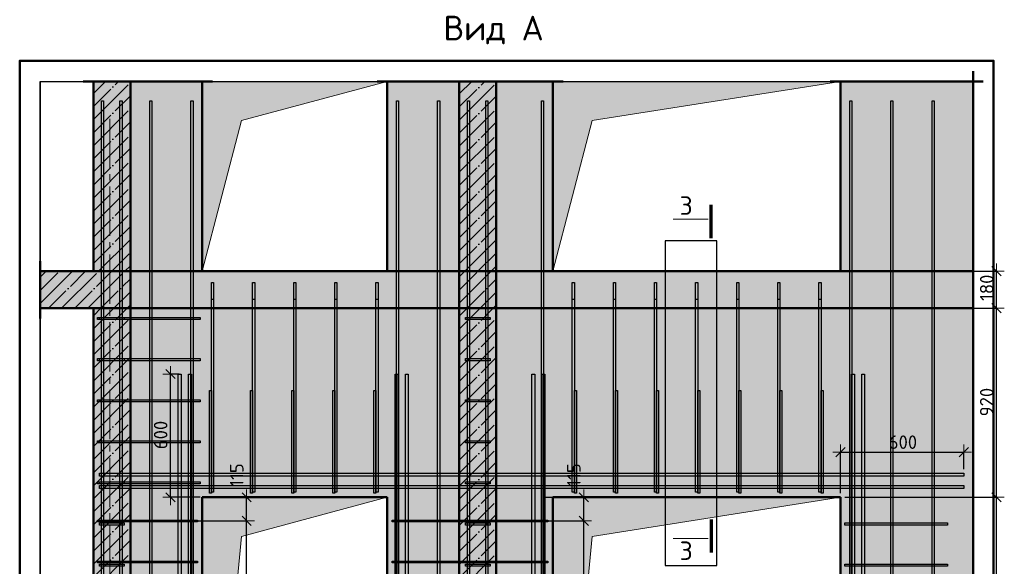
# Model space of a CAD drawing. Header units: millimetres. Extents: x -26477 to 45326, y 46540 to 77465.
# Tile 36 of 50: x 32995 to 37785, y 74349 to 77009. Entities that reach past the tile are written whole.
import ezdxf

# ---------------------------------------------------------------- set-up
doc = ezdxf.new("R2010")
doc.units = ezdxf.units.MM
doc.header["$PDMODE"] = 65
doc.linetypes.add('______11', pattern=[150, 120, -15, 0, -15])
doc.linetypes.add('______5', pattern=[330, 240, -30, 30, -30])
for name, color, linetype, lineweight in [('Standard', 7, 'Continuous', 25), ('Арм.стержн. Арматура края', 96, 'Continuous', 35), ('Арм.стержн. вертикальными 1', 22, 'Continuous', 35), ('Арм.стержн. Доп. арматура', 180, 'Continuous', 35), ('Арм.стержн. Хомут', 240, 'Continuous', 35), ('Размерная линия_ общее', 7, 'Continuous', 13), ('Фундамент (1)', 7, 'Continuous', 35)]:
    doc.layers.add(name, color=color, linetype=linetype, lineweight=lineweight)
doc.styles.add('ISOCPEUR', font='ISOCPEUR')
doc.dimstyles.new('DIMSTYLE_4', dxfattribs={"dimtxt": 66, "dimasz": 75, "dimexe": 0, "dimexo": 0, "dimgap": 33, "dimtad": 2, "dimdec": 0, "dimrnd": 5, "dimzin": 12, "dimdsep": 46, "dimtxsty": 'ISOCPEUR', "dimblk1": 'ALL_ML_STRICH', "dimblk2": 'ALL_ML_STRICH', "dimsah": 1, "dimcen": 0, "dimclrd": 7, "dimclre": 256, "dimclrt": 7, "dimadec": 0, "dimazin": 0, "dimtfac": 1, "dimtdec": 0, "dimtix": 1, "dimtmove": 2, "dimatfit": 3, "dimfxl": 0, "dimtvp": 1.2, "dimtzin": 0, "dimlwd": 0, "dimlwe": -3, "dimarcsym": 0})
doc.dimstyles.new('DIMSTYLE_5', dxfattribs={"dimtxt": 66, "dimasz": 75, "dimexe": 0, "dimexo": 0, "dimgap": 33, "dimtad": 2, "dimdec": 0, "dimrnd": 5, "dimzin": 12, "dimdsep": 46, "dimtxsty": 'ISOCPEUR', "dimblk1": 'ALL_ML_STRICH', "dimblk2": 'ALL_ML_STRICH', "dimsah": 1, "dimcen": 0, "dimclrd": 7, "dimclre": 256, "dimclrt": 7, "dimadec": 0, "dimazin": 0, "dimtfac": 1, "dimtdec": 0, "dimtix": 1, "dimtmove": 2, "dimatfit": 3, "dimfxl": 0, "dimtzin": 0, "dimlwd": 0, "dimlwe": -3, "dimarcsym": 0})

# ---------------------------------------------------------------- blocks, each defined once
blk = doc.blocks.new('ALL_ML_STRICH')
at = {"color": 0, "linetype": 'ByBlock', "lineweight": -2}
for p, q in [((-1, 0), (0.5, 0)), ((-0.3, -0.3), (0.3, 0.3)), ((0, -0.5), (0, 0.5))]:
    blk.add_line(p, q, dxfattribs=at)
blk = doc.blocks.new('*D117')
at = {"layer": 'DEFPOINTS', "color": 7, "linetype": 'Continuous', "lineweight": 13, "transparency": 33554687}
for p in [(35352.9, 74570), (35381.1, 72570), (35738.9, 72570)]:
    blk.add_point(p, dxfattribs=at)
at = {"layer": 'Размерная линия_ общее', "color": 253, "linetype": 'Continuous', "lineweight": -2, "true_color": 0xa0a0a0, "transparency": 33554687}
for p, q in [((35372.9, 74570), (35738.9, 74570)), ((35401.1, 72570), (35738.9, 72570))]:
    blk.add_line(p, q, dxfattribs=at)
at = {"layer": 'Размерная линия_ общее', "color": 7, "linetype": 'Continuous', "lineweight": -2, "transparency": 33554687}
blk.add_line((35738.9, 72570), (35738.9, 74570), dxfattribs=at)
at = {"layer": 'Размерная линия_ общее', "color": 7, "linetype": 'Continuous', "lineweight": 13, "transparency": 33554687, "xscale": 75, "yscale": 75, "zscale": 75}
for p, rotation in [((35738.9, 74570), 90), ((35738.9, 72570), 270)]:
    blk.add_blockref('ALL_ML_STRICH', p, dxfattribs=dict(at, rotation=rotation))
at = {"layer": 'Размерная линия_ общее', "color": 7, "linetype": 'Continuous', "lineweight": 13, "transparency": 33554687, "insert": (35657.9, 73348), "char_height": 66, "width": 3.3, "attachment_point": 1, "rotation": 90, "line_spacing_factor": 0.60241, "style": 'ISOCPEUR'}
blk.add_mtext('\\W0.91;10х200=2000', dxfattribs=at)
blk = doc.blocks.new('*D118')
at = {"layer": 'DEFPOINTS', "color": 7, "linetype": 'Continuous', "lineweight": 13, "transparency": 33554687}
for p in [(35533.1, 74685), (35352.9, 74570), (35738.9, 74570)]:
    blk.add_point(p, dxfattribs=at)
at = {"layer": 'Размерная линия_ общее', "color": 253, "linetype": 'Continuous', "lineweight": -2, "true_color": 0xa0a0a0, "transparency": 33554687}
for p, q in [((35553.1, 74685), (35738.9, 74685)), ((35372.9, 74570), (35738.9, 74570))]:
    blk.add_line(p, q, dxfattribs=at)
at = {"layer": 'Размерная линия_ общее', "color": 7, "linetype": 'Continuous', "lineweight": -2, "transparency": 33554687}
blk.add_line((35738.9, 74570), (35738.9, 74685), dxfattribs=at)
at = {"layer": 'Размерная линия_ общее', "color": 7, "linetype": 'Continuous', "lineweight": 13, "transparency": 33554687, "xscale": 75, "yscale": 75, "zscale": 75}
for p, rotation in [((35738.9, 74685), 90), ((35738.9, 74570), 270)]:
    blk.add_blockref('ALL_ML_STRICH', p, dxfattribs=dict(at, rotation=rotation))
at = {"layer": 'Размерная линия_ общее', "color": 7, "linetype": 'Continuous', "lineweight": 13, "transparency": 33554687, "insert": (35690.7, 74793.8), "char_height": 66, "width": 198, "attachment_point": 5, "rotation": 90, "style": 'ISOCPEUR'}
blk.add_mtext('\\A1;{115}', dxfattribs=at)
blk = doc.blocks.new('*D120')
at = {"layer": 'DEFPOINTS', "color": 7, "linetype": 'Continuous', "lineweight": 13, "transparency": 33554687}
for p in [(33712.9, 74570), (33741.1, 72570), (34098.9, 72570)]:
    blk.add_point(p, dxfattribs=at)
at = {"layer": 'Размерная линия_ общее', "color": 253, "linetype": 'Continuous', "lineweight": -2, "true_color": 0xa0a0a0, "transparency": 33554687}
for p, q in [((33732.9, 74570), (34098.9, 74570)), ((33761.1, 72570), (34098.9, 72570))]:
    blk.add_line(p, q, dxfattribs=at)
at = {"layer": 'Размерная линия_ общее', "color": 7, "linetype": 'Continuous', "lineweight": -2, "transparency": 33554687}
blk.add_line((34098.9, 72570), (34098.9, 74570), dxfattribs=at)
at = {"layer": 'Размерная линия_ общее', "color": 7, "linetype": 'Continuous', "lineweight": 13, "transparency": 33554687, "xscale": 75, "yscale": 75, "zscale": 75}
for p, rotation in [((34098.9, 74570), 90), ((34098.9, 72570), 270)]:
    blk.add_blockref('ALL_ML_STRICH', p, dxfattribs=dict(at, rotation=rotation))
at = {"layer": 'Размерная линия_ общее', "color": 7, "linetype": 'Continuous', "lineweight": 13, "transparency": 33554687, "insert": (34017.9, 73348), "char_height": 66, "width": 3.3, "attachment_point": 1, "rotation": 90, "line_spacing_factor": 0.60241, "style": 'ISOCPEUR'}
blk.add_mtext('\\W0.91;10х200=2000', dxfattribs=at)
blk = doc.blocks.new('*D121')
at = {"layer": 'DEFPOINTS', "color": 7, "linetype": 'Continuous', "lineweight": 13, "transparency": 33554687}
for p in [(33893.1, 74685), (33712.9, 74570), (34098.9, 74570)]:
    blk.add_point(p, dxfattribs=at)
at = {"layer": 'Размерная линия_ общее', "color": 253, "linetype": 'Continuous', "lineweight": -2, "true_color": 0xa0a0a0, "transparency": 33554687}
for p, q in [((33913.1, 74685), (34098.9, 74685)), ((33732.9, 74570), (34098.9, 74570))]:
    blk.add_line(p, q, dxfattribs=at)
at = {"layer": 'Размерная линия_ общее', "color": 7, "linetype": 'Continuous', "lineweight": -2, "transparency": 33554687}
blk.add_line((34098.9, 74570), (34098.9, 74685), dxfattribs=at)
at = {"layer": 'Размерная линия_ общее', "color": 7, "linetype": 'Continuous', "lineweight": 13, "transparency": 33554687, "xscale": 75, "yscale": 75, "zscale": 75}
for p, rotation in [((34098.9, 74685), 90), ((34098.9, 74570), 270)]:
    blk.add_blockref('ALL_ML_STRICH', p, dxfattribs=dict(at, rotation=rotation))
at = {"layer": 'Размерная линия_ общее', "color": 7, "linetype": 'Continuous', "lineweight": 13, "transparency": 33554687, "insert": (34050.7, 74793.8), "char_height": 66, "width": 198, "attachment_point": 5, "rotation": 90, "style": 'ISOCPEUR'}
blk.add_mtext('\\A1;{115}', dxfattribs=at)
blk = doc.blocks.new('*D122')
at = {"layer": 'DEFPOINTS', "color": 7, "linetype": 'Continuous', "lineweight": 13, "transparency": 33554687}
for p in [(33791.1, 75285), (33728.5, 74685), (33893.1, 74685)]:
    blk.add_point(p, dxfattribs=at)
at = {"layer": 'Размерная линия_ общее', "color": 253, "linetype": 'Continuous', "lineweight": -2, "true_color": 0xa0a0a0, "transparency": 33554687}
for p, q in [((33771.1, 75285), (33728.5, 75285)), ((33873.1, 74685), (33728.5, 74685))]:
    blk.add_line(p, q, dxfattribs=at)
at = {"layer": 'Размерная линия_ общее', "color": 7, "linetype": 'Continuous', "lineweight": -2, "transparency": 33554687}
blk.add_line((33728.5, 74685), (33728.5, 75285), dxfattribs=at)
at = {"layer": 'Размерная линия_ общее', "color": 7, "linetype": 'Continuous', "lineweight": 13, "transparency": 33554687, "xscale": 75, "yscale": 75, "zscale": 75}
for p, rotation in [((33728.5, 75285), 90), ((33728.5, 74685), 270)]:
    blk.add_blockref('ALL_ML_STRICH', p, dxfattribs=dict(at, rotation=rotation))
at = {"layer": 'Размерная линия_ общее', "color": 7, "linetype": 'Continuous', "lineweight": 13, "transparency": 33554687, "insert": (33680.5, 74988.3), "char_height": 66, "width": 198, "attachment_point": 5, "rotation": 90, "style": 'ISOCPEUR'}
blk.add_mtext('\\A1;{600}', dxfattribs=at)
blk = doc.blocks.new('*D127')
at = {"layer": 'DEFPOINTS', "color": 7, "linetype": 'Continuous', "lineweight": 13, "transparency": 33554687}
for p in [(36988.1, 74685), (37477.8, 72485), (37747.1, 72485)]:
    blk.add_point(p, dxfattribs=at)
at = {"layer": 'Размерная линия_ общее', "color": 253, "linetype": 'Continuous', "lineweight": -2, "true_color": 0xa0a0a0, "transparency": 33554687}
for p, q in [((37008.1, 74685), (37747.1, 74685)), ((37497.8, 72485), (37747.1, 72485))]:
    blk.add_line(p, q, dxfattribs=at)
at = {"layer": 'Размерная линия_ общее', "color": 7, "linetype": 'Continuous', "lineweight": -2, "transparency": 33554687}
blk.add_line((37747.1, 72485), (37747.1, 74685), dxfattribs=at)
at = {"layer": 'Размерная линия_ общее', "color": 7, "linetype": 'Continuous', "lineweight": 13, "transparency": 33554687, "xscale": 75, "yscale": 75, "zscale": 75}
for p, rotation in [((37747.1, 74685), 90), ((37747.1, 72485), 270)]:
    blk.add_blockref('ALL_ML_STRICH', p, dxfattribs=dict(at, rotation=rotation))
at = {"layer": 'Размерная линия_ общее', "color": 7, "linetype": 'Continuous', "lineweight": 13, "transparency": 33554687, "insert": (37699.1, 73588.3), "char_height": 66, "width": 264, "attachment_point": 5, "rotation": 90, "style": 'ISOCPEUR'}
blk.add_mtext('\\A1;{2200}', dxfattribs=at)
blk = doc.blocks.new('*D128')
at = {"layer": 'DEFPOINTS', "color": 7, "linetype": 'Continuous', "lineweight": 13, "transparency": 33554687}
for p in [(37449.2, 75605), (36988.1, 74685), (37747.1, 74685)]:
    blk.add_point(p, dxfattribs=at)
at = {"layer": 'Размерная линия_ общее', "color": 253, "linetype": 'Continuous', "lineweight": -2, "true_color": 0xa0a0a0, "transparency": 33554687}
for p, q in [((37469.2, 75605), (37747.1, 75605)), ((37008.1, 74685), (37747.1, 74685))]:
    blk.add_line(p, q, dxfattribs=at)
at = {"layer": 'Размерная линия_ общее', "color": 7, "linetype": 'Continuous', "lineweight": -2, "transparency": 33554687}
blk.add_line((37747.1, 74685), (37747.1, 75605), dxfattribs=at)
at = {"layer": 'Размерная линия_ общее', "color": 7, "linetype": 'Continuous', "lineweight": 13, "transparency": 33554687, "xscale": 75, "yscale": 75, "zscale": 75}
for p, rotation in [((37747.1, 75605), 90), ((37747.1, 74685), 270)]:
    blk.add_blockref('ALL_ML_STRICH', p, dxfattribs=dict(at, rotation=rotation))
at = {"layer": 'Размерная линия_ общее', "color": 7, "linetype": 'Continuous', "lineweight": 13, "transparency": 33554687, "insert": (37699.1, 75148.3), "char_height": 66, "width": 198, "attachment_point": 5, "rotation": 90, "style": 'ISOCPEUR'}
blk.add_mtext('\\A1;{920}', dxfattribs=at)
blk = doc.blocks.new('*D129')
at = {"layer": 'DEFPOINTS', "color": 7, "linetype": 'Continuous', "lineweight": 13, "transparency": 33554687}
for p in [(37453.2, 75785), (37449.2, 75605), (37747.1, 75605)]:
    blk.add_point(p, dxfattribs=at)
at = {"layer": 'Размерная линия_ общее', "color": 253, "linetype": 'Continuous', "lineweight": -2, "true_color": 0xa0a0a0, "transparency": 33554687}
for p, q in [((37473.2, 75785), (37747.1, 75785)), ((37469.2, 75605), (37747.1, 75605))]:
    blk.add_line(p, q, dxfattribs=at)
at = {"layer": 'Размерная линия_ общее', "color": 7, "linetype": 'Continuous', "lineweight": -2, "transparency": 33554687}
blk.add_line((37747.1, 75605), (37747.1, 75785), dxfattribs=at)
at = {"layer": 'Размерная линия_ общее', "color": 7, "linetype": 'Continuous', "lineweight": 13, "transparency": 33554687, "xscale": 75, "yscale": 75, "zscale": 75}
for p, rotation in [((37747.1, 75785), 90), ((37747.1, 75605), 270)]:
    blk.add_blockref('ALL_ML_STRICH', p, dxfattribs=dict(at, rotation=rotation))
at = {"layer": 'Размерная линия_ общее', "color": 7, "linetype": 'Continuous', "lineweight": 13, "transparency": 33554687, "insert": (37699.1, 75704.9), "char_height": 66, "width": 198, "attachment_point": 5, "rotation": 90, "style": 'ISOCPEUR'}
blk.add_mtext('\\A1;{180}', dxfattribs=at)
blk = doc.blocks.new('*D130')
at = {"layer": 'DEFPOINTS', "color": 7, "linetype": 'Continuous', "lineweight": 13, "transparency": 33554687}
for p in [(36988.1, 74905.3), (37588.1, 74802), (36988.1, 74685)]:
    blk.add_point(p, dxfattribs=at)
at = {"layer": 'Размерная линия_ общее', "color": 253, "linetype": 'Continuous', "lineweight": -2, "true_color": 0xa0a0a0, "transparency": 33554687}
for p, q in [((36988.1, 74705), (36988.1, 74905.3)), ((37588.1, 74822), (37588.1, 74905.3))]:
    blk.add_line(p, q, dxfattribs=at)
at = {"layer": 'Размерная линия_ общее', "color": 7, "linetype": 'Continuous', "lineweight": -2, "transparency": 33554687}
blk.add_line((36988.1, 74905.3), (37588.1, 74905.3), dxfattribs=at)
at = {"layer": 'Размерная линия_ общее', "color": 7, "linetype": 'Continuous', "lineweight": 13, "transparency": 33554687, "xscale": 75, "yscale": 75, "zscale": 75, "rotation": 180}
blk.add_blockref('ALL_ML_STRICH', (36988.1, 74905.3), dxfattribs=at)
at = {"layer": 'Размерная линия_ общее', "color": 7, "linetype": 'Continuous', "lineweight": 13, "transparency": 33554687, "xscale": 75, "yscale": 75, "zscale": 75}
blk.add_blockref('ALL_ML_STRICH', (37588.1, 74905.3), dxfattribs=at)
at = {"layer": 'Размерная линия_ общее', "color": 7, "linetype": 'Continuous', "lineweight": 13, "transparency": 33554687, "insert": (37291.4, 74953.3), "char_height": 66, "width": 198, "attachment_point": 5, "style": 'ISOCPEUR'}
blk.add_mtext('\\A1;{600}', dxfattribs=at)

msp = doc.modelspace()

# ---------------------------------------------------------------- hatches: boundary and pattern name
at = {"linetype": 'Continuous', "lineweight": -3, "transparency": 33554687}
for points in [[(33353.1, 75785), (33533.1, 75785), (33533.1, 76709.2), (33353.1, 76709.2)], [(35133.1, 75605), (35313.1, 75605), (35313.1, 75785), (35133.1, 75785)]]:
    msp.add_hatch(color=7, dxfattribs=at).paths.add_polyline_path(points)
at = {"linetype": 'Continuous', "lineweight": 13, "transparency": 33554687}
for points in [[(35588.1, 76709.2), (35313.1, 76709.2), (35313.1, 75785), (35588.1, 75785)], [(36988.1, 75785), (37632.5, 75785), (37632.5, 76709.2), (36988.1, 76709.2)], [(33533.1, 75605), (35133.1, 75605), (35133.1, 75785), (33533.1, 75785)], [(35313.1, 75605), (37632.5, 75605), (37632.5, 75785), (35313.1, 75785)]]:
    msp.add_hatch(color=7, dxfattribs=at).paths.add_polyline_path(points)
at = {"linetype": '______5', "lineweight": -3, "transparency": 33554687}
msp.add_hatch(color=7, dxfattribs=at).paths.add_polyline_path([(33533.1, 75605), (33533.1, 75785), (33094.8, 75785), (33094.8, 75605)])
at = {"linetype": 'Continuous', "lineweight": 13, "transparency": 33554687}
h = msp.add_hatch(color=7, dxfattribs=at)
h.paths.add_polyline_path([(35588.1, 74685), (36988.1, 74685), (36988.1, 72485), (37632.5, 72485), (37632.5, 75605), (35313.1, 75605), (35313.1, 72485), (35588.1, 72485)])
h.paths.add_polyline_path([(35408.1, 73655), (35408, 73652.9), (35407.7, 73650.8), (35407.2, 73648.8), (35406.4, 73646.8), (35405.5, 73645), (35404.3, 73643.2), (35403, 73641.6), (35401.5, 73640.1), (35399.9, 73638.8), (35398.1, 73637.6), (35396.3, 73636.7), (35394.3, 73635.9), (35392.3, 73635.4), (35390.2, 73635.1), (35388.1, 73635), (35386.1, 73635.1), (35384, 73635.4), (35382, 73635.9), (35380, 73636.7), (35378.1, 73637.6), (35376.4, 73638.8), (35374.8, 73640.1), (35373.3, 73641.6), (35372, 73643.2), (35370.8, 73645), (35369.9, 73646.8), (35369.1, 73648.8), (35368.6, 73650.8), (35368.3, 73652.9), (35368.1, 73655), (35368.3, 73657.1), (35368.6, 73659.1), (35369.1, 73661.1), (35369.9, 73663.1), (35370.8, 73665), (35372, 73666.7), (35373.3, 73668.3), (35374.8, 73669.8), (35376.4, 73671.1), (35378.1, 73672.3), (35380, 73673.2), (35382, 73674), (35384, 73674.5), (35386.1, 73674.9), (35388.1, 73675), (35390.2, 73674.9), (35392.3, 73674.5), (35394.3, 73674), (35396.3, 73673.2), (35398.1, 73672.3), (35399.9, 73671.1), (35401.5, 73669.8), (35403, 73668.3), (35404.3, 73666.7), (35405.5, 73665), (35406.4, 73663.1), (35407.2, 73661.1), (35407.7, 73659.1), (35408, 73657.1)], flags=16)
at = {"layer": 'Standard', "linetype": 'Continuous', "lineweight": 13, "transparency": 33554687}
for points in [[(33883.1, 76709.2), (33533.1, 76709.2), (33533.1, 75785), (33883.1, 75785)], [(34783.1, 75785), (35133.1, 75785), (35133.1, 76709.2), (34783.1, 76709.2)]]:
    msp.add_hatch(color=7, dxfattribs=at).paths.add_polyline_path(points)
at = {"layer": 'Standard', "linetype": 'Continuous', "lineweight": -3, "transparency": 33554687}
for points in [[(33533.1, 72485), (33533.1, 75605), (33353.1, 75605), (33353.1, 72485)], [(35313.1, 72485), (35313.1, 75605), (35133.1, 75605), (35133.1, 72485)]]:
    msp.add_hatch(color=7, dxfattribs=at).paths.add_polyline_path(points)
at = {"layer": 'Standard', "linetype": 'Continuous', "lineweight": 13, "transparency": 33554687}
h = msp.add_hatch(color=7, dxfattribs=at)
h.paths.add_polyline_path([(33883.1, 74685), (34783.1, 74685), (34783.1, 72485), (35133.1, 72485), (35133.1, 75605), (33533.1, 75605), (33533.1, 72485), (33883.1, 72485)])
h.paths.add_polyline_path([(35003.1, 73655), (35003, 73652.9), (35002.7, 73650.8), (35002.2, 73648.8), (35001.4, 73646.8), (35000.5, 73645), (34999.3, 73643.2), (34998, 73641.6), (34996.5, 73640.1), (34994.9, 73638.8), (34993.1, 73637.6), (34991.3, 73636.7), (34989.3, 73635.9), (34987.3, 73635.4), (34985.2, 73635.1), (34983.1, 73635), (34981.1, 73635.1), (34979, 73635.4), (34977, 73635.9), (34975, 73636.7), (34973.1, 73637.6), (34971.4, 73638.8), (34969.8, 73640.1), (34968.3, 73641.6), (34967, 73643.2), (34965.8, 73645), (34964.9, 73646.8), (34964.1, 73648.8), (34963.6, 73650.8), (34963.3, 73652.9), (34963.1, 73655), (34963.3, 73657.1), (34963.6, 73659.1), (34964.1, 73661.1), (34964.9, 73663.1), (34965.8, 73665), (34967, 73666.7), (34968.3, 73668.3), (34969.8, 73669.8), (34971.4, 73671.1), (34973.1, 73672.3), (34975, 73673.2), (34977, 73674), (34979, 73674.5), (34981.1, 73674.9), (34983.1, 73675), (34985.2, 73674.9), (34987.3, 73674.5), (34989.3, 73674), (34991.3, 73673.2), (34993.1, 73672.3), (34994.9, 73671.1), (34996.5, 73669.8), (34998, 73668.3), (34999.3, 73666.7), (35000.5, 73665), (35001.4, 73663.1), (35002.2, 73661.1), (35002.7, 73659.1), (35003, 73657.1)], flags=16)
at = {"layer": 'Размерная линия_ общее', "linetype": 'Continuous', "lineweight": -3, "transparency": 33554687}
msp.add_hatch(color=7, dxfattribs=at).paths.add_polyline_path([(35133.1, 75785), (35313.1, 75785), (35313.1, 76709.2), (35133.1, 76709.2)])
at = {"layer": 'Фундамент (1)', "linetype": 'Continuous', "lineweight": 13, "true_color": 0x2d2d2d, "transparency": 33554687}
for points in [[(34074.1, 76518.3), (34783.1, 76709.2), (33883.1, 76709.2), (33883.1, 75785)], [(35779.1, 76518.3), (36988.1, 76709.2), (35588.1, 76709.2), (35588.1, 75785)], [(34074.1, 74494), (34783.1, 74685), (33883.1, 74685), (33883.1, 72485)], [(35779.1, 74494), (36988.1, 74685), (35588.1, 74685), (35588.1, 72485)]]:
    msp.add_hatch(color=250, dxfattribs=at).paths.add_polyline_path(points)

# ---------------------------------------------------------------- linework, layer by layer
at = {"color": 7, "linetype": 'Continuous', "lineweight": 50, "transparency": 33554687}
for p, q in [((37632.5, 76759.2), (37632.5, 75735)), ((33583.1, 76709.2), (33303.1, 76709.2)), ((33353.1, 76709.2), (33353.1, 75785)), ((33533.1, 75785), (33533.1, 76709.2)), ((35263.1, 76709.2), (35638.1, 76709.2)), ((35588.1, 75785), (35588.1, 76709.2)), ((36938.1, 76709.2), (37682.5, 76709.2)), ((36988.1, 76709.2), (36988.1, 75785)), ((33094.8, 75835), (33094.8, 75555)), ((37632.5, 75835), (37632.5, 75555)), ((33353.1, 75785), (33094.8, 75785)), ((33353.1, 75785), (33533.1, 75785)), ((33533.1, 75785), (33353.1, 75785)), ((33883.1, 75785), (33533.1, 75785)), ((33533.1, 75605), (33533.1, 75785)), ((34783.1, 75785), (33883.1, 75785)), ((35133.1, 75785), (34783.1, 75785)), ((35313.1, 75785), (35133.1, 75785)), ((35133.1, 75785), (35133.1, 75605)), ((35313.1, 75785), (35588.1, 75785)), ((35588.1, 75785), (35313.1, 75785)), ((35313.1, 75605), (35313.1, 75785)), ((36988.1, 75785), (35588.1, 75785)), ((37632.5, 75785), (36988.1, 75785)), ((37632.5, 75785), (36988.1, 75785)), ((37632.5, 75655), (37632.5, 72435)), ((33094.8, 75605), (33353.1, 75605)), ((33353.1, 75605), (33533.1, 75605)), ((33533.1, 75605), (35133.1, 75605)), ((35133.1, 75605), (35313.1, 75605)), ((35313.1, 75605), (37632.5, 75605)), ((35313.1, 75605), (37632.5, 75605)), ((35588.1, 72485), (35588.1, 74685)), ((35588.1, 74685), (36988.1, 74685)), ((36988.1, 74685), (36988.1, 72485))]:
    msp.add_line(p, q, dxfattribs=at)
at = {"color": 52, "linetype": 'Continuous', "lineweight": -3, "transparency": 33554687}
for p, q in [((33094.8, 76709.2), (37632.5, 76709.2)), ((33094.8, 76709.2), (37632.5, 76709.2)), ((33094.8, 76709.2), (33094.8, 72139.7)), ((33094.8, 72139.7), (33094.8, 76709.2)), ((37632.5, 76709.2), (37632.5, 72139.7)), ((37632.5, 72139.7), (37632.5, 76709.2)), ((36386.6, 75932.6), (36134.6, 75932.6)), ((36134.6, 75932.6), (36134.6, 74352.6)), ((36386.6, 75932.6), (36134.6, 75932.6)), ((36134.6, 75932.6), (36134.6, 74352.6)), ((36386.6, 74352.6), (36386.6, 75932.6)), ((36386.6, 74352.6), (36386.6, 75932.6)), ((36134.6, 74352.6), (36386.6, 74352.6)), ((36134.6, 74352.6), (36386.6, 74352.6))]:
    msp.add_line(p, q, dxfattribs=at)
at = {"color": 7, "linetype": '______11', "lineweight": -3, "transparency": 33554687}
for p, q in [((33353.1, 76586.7), (33475.7, 76709.2)), ((33353.1, 76459.4), (33533.1, 76639.4)), ((33353.1, 76332.2), (33533.1, 76512.2)), ((33353.1, 76204.9), (33533.1, 76384.9)), ((33353.1, 76077.6), (33533.1, 76257.6)), ((33353.1, 75950.3), (33533.1, 76130.3)), ((33353.1, 75823.1), (33533.1, 76003.1)), ((33442.3, 75785), (33533.1, 75875.8)), ((33094.8, 75692), (33187.8, 75785)), ((33135.1, 75605), (33315.1, 75785)), ((33262.3, 75605), (33442.3, 75785)), ((35133.1, 75693.9), (35224.2, 75785)), ((33389.6, 75605), (33533.1, 75748.5)), ((35171.5, 75605), (35313.1, 75746.6)), ((33516.9, 75605), (33533.1, 75621.2)), ((35298.8, 75605), (35313.1, 75619.3))]:
    msp.add_line(p, q, dxfattribs=at)
at = {"color": 7, "linetype": '______5', "lineweight": -3, "transparency": 33554687}
for p, q in [((33353.1, 76650.4), (33412, 76709.2)), ((33353.1, 76523.1), (33533.1, 76703.1)), ((33353.1, 76395.8), (33533.1, 76575.8)), ((33353.1, 76268.5), (33533.1, 76448.5)), ((33353.1, 76141.2), (33533.1, 76321.2)), ((33353.1, 76014), (33533.1, 76194)), ((33353.1, 75886.7), (33533.1, 76066.7)), ((33378.7, 75785), (33533.1, 75939.4)), ((33094.8, 75755.6), (33124.1, 75785)), ((33094.8, 75628.4), (33251.4, 75785)), ((33198.7, 75605), (33378.7, 75785)), ((33326, 75605), (33506, 75785)), ((33506, 75785), (33533.1, 75812.1)), ((35133.1, 75757.5), (35160.6, 75785)), ((35133.1, 75630.2), (35287.9, 75785)), ((33453.3, 75605), (33533.1, 75684.9)), ((35235.2, 75605), (35313.1, 75682.9))]:
    msp.add_line(p, q, dxfattribs=at)
at = {"layer": 'Standard', "color": 7, "linetype": 'Continuous', "lineweight": 50, "transparency": 33554687}
for p, q in [((33483.1, 76709.2), (33933.1, 76709.2)), ((33883.1, 75785), (33883.1, 76709.2)), ((34733.1, 76709.2), (35183.1, 76709.2)), ((34783.1, 76709.2), (34783.1, 75785)), ((33533.1, 75785), (33883.1, 75785)), ((35133.1, 75785), (34783.1, 75785)), ((33533.1, 75605), (33353.1, 75605)), ((33353.1, 75605), (33353.1, 72485)), ((33533.1, 72485), (33533.1, 75605)), ((35133.1, 75605), (33533.1, 75605)), ((35313.1, 75605), (35133.1, 75605)), ((35133.1, 75605), (35133.1, 72485)), ((35313.1, 72485), (35313.1, 75605)), ((33883.1, 74685), (33883.1, 72485)), ((34783.1, 74685), (33883.1, 74685)), ((34783.1, 74685), (34783.1, 72485))]:
    msp.add_line(p, q, dxfattribs=at)
at = {"layer": 'Standard', "color": 7, "linetype": '______5', "lineweight": 13, "transparency": 33554687}
msp.add_line((33433.1, 76527.4), (33433.1, 72027.8), dxfattribs=at)
at = {"layer": 'Standard', "color": 7, "linetype": 'Continuous', "lineweight": 70, "transparency": 33554687}
for p, q in [((36359.3, 75946.9), (36359.3, 76107.7)), ((36359.3, 74576.9), (36359.3, 74416.1))]:
    msp.add_line(p, q, dxfattribs=at)
at = {"layer": 'Standard', "color": 7, "linetype": 'Continuous', "lineweight": 13, "transparency": 33554687}
for p, q in [((36343.3, 76039.2), (36173.7, 76039.2)), ((36343.3, 74484.6), (36173.7, 74484.6))]:
    msp.add_line(p, q, dxfattribs=at)
at = {"layer": 'Standard', "color": 7, "linetype": '______11', "lineweight": -3, "transparency": 33554687}
for p, q in [((33353.1, 75441.2), (33516.9, 75605)), ((33353.1, 75568.5), (33389.6, 75605)), ((35133.1, 75439.3), (35298.8, 75605)), ((35133.1, 75566.6), (35171.5, 75605)), ((33353.1, 75313.9), (33533.1, 75493.9)), ((35133.1, 75312), (35313.1, 75492)), ((33353.1, 75186.7), (33533.1, 75366.7)), ((35133.1, 75184.7), (35313.1, 75364.7)), ((33353.1, 75059.4), (33533.1, 75239.4)), ((35133.1, 75057.5), (35313.1, 75237.5)), ((33353.1, 74932.1), (33533.1, 75112.1)), ((35133.1, 74930.2), (35313.1, 75110.2)), ((33353.1, 74804.8), (33533.1, 74984.8)), ((35133.1, 74802.9), (35313.1, 74982.9)), ((33353.1, 74677.5), (33533.1, 74857.5)), ((35133.1, 74675.6), (35313.1, 74855.6)), ((33353.1, 74550.3), (33533.1, 74730.3)), ((35133.1, 74548.3), (35313.1, 74728.3)), ((33353.1, 74423), (33533.1, 74603)), ((35133.1, 74421.1), (35313.1, 74601.1)), ((33353.1, 74295.7), (33533.1, 74475.7)), ((35133.1, 74293.8), (35313.1, 74473.8))]:
    msp.add_line(p, q, dxfattribs=at)
at = {"layer": 'Standard', "color": 7, "linetype": '______5', "lineweight": -3, "transparency": 33554687}
for p, q in [((33353.1, 75504.9), (33453.3, 75605)), ((35133.1, 75502.9), (35235.2, 75605)), ((33353.1, 75377.6), (33533.1, 75557.6)), ((35133.1, 75375.7), (35313.1, 75555.7)), ((33353.1, 75250.3), (33533.1, 75430.3)), ((35133.1, 75248.4), (35313.1, 75428.4)), ((33353.1, 75123), (33533.1, 75303)), ((35133.1, 75121.1), (35313.1, 75301.1)), ((33353.1, 74995.7), (33533.1, 75175.7)), ((35133.1, 74993.8), (35313.1, 75173.8)), ((33353.1, 74868.5), (33533.1, 75048.5)), ((35133.1, 74866.5), (35313.1, 75046.5)), ((33353.1, 74741.2), (33533.1, 74921.2)), ((35133.1, 74739.3), (35313.1, 74919.3)), ((33353.1, 74613.9), (33533.1, 74793.9)), ((35133.1, 74612), (35313.1, 74792)), ((33353.1, 74486.6), (33533.1, 74666.6)), ((35133.1, 74484.7), (35313.1, 74664.7)), ((33353.1, 74359.3), (33533.1, 74539.3)), ((35133.1, 74357.4), (35313.1, 74537.4)), ((33353.1, 74232.1), (33533.1, 74412.1)), ((35133.1, 74230.2), (35313.1, 74410.2))]:
    msp.add_line(p, q, dxfattribs=at)
at = {"layer": 'Standard', "color": 7, "linetype": 'Continuous', "lineweight": 50, "transparency": 33554687}
msp.add_lwpolyline([(32994.8, 72039.7), (37732.5, 72039.7), (37732.5, 76809.2), (32994.8, 76809.2), (32994.8, 72039.7)], dxfattribs=at)
at = {"layer": 'Standard', "color": 7, "linetype": 'Continuous', "lineweight": 13, "transparency": 33554687}
for points in [[(33883.1, 75785), (34074.1, 76518.3), (34783.1, 76709.2)], [(35588.1, 75785), (35779.1, 76518.3), (36988.1, 76709.2)], [(33883.1, 72485), (34074.1, 74494), (34783.1, 74685)], [(35588.1, 72485), (35779.1, 74494), (36988.1, 74685)]]:
    msp.add_lwpolyline(points, dxfattribs=at)
at = {"layer": 'Арм.стержн. Арматура края', "color": 4, "linetype": 'Continuous', "lineweight": 25, "transparency": 33554687}
for points in [[(33373.1, 75560), (33873.1, 75560), (33873.1, 75550), (33373.1, 75550), (33373.1, 75560)], [(33383.1, 75560), (33503.1, 75560), (33503.1, 75550), (33383.1, 75550), (33383.1, 75560)], [(35163.1, 75560), (35283.1, 75560), (35283.1, 75550), (35163.1, 75550), (35163.1, 75560)], [(33373.1, 75360), (33873.1, 75360), (33873.1, 75350), (33373.1, 75350), (33373.1, 75360)], [(33383.1, 75360), (33503.1, 75360), (33503.1, 75350), (33383.1, 75350), (33383.1, 75360)], [(35163.1, 75360), (35283.1, 75360), (35283.1, 75350), (35163.1, 75350), (35163.1, 75360)], [(33918.1, 74705), (33918.1, 75205), (33928.1, 75205), (33928.1, 74705), (33918.1, 74705)], [(34118.1, 74705), (34118.1, 75205), (34128.1, 75205), (34128.1, 74705), (34118.1, 74705)], [(34318.1, 74705), (34318.1, 75205), (34328.1, 75205), (34328.1, 74705), (34318.1, 74705)], [(34518.1, 74705), (34518.1, 75205), (34528.1, 75205), (34528.1, 74705), (34518.1, 74705)], [(34718.1, 74705), (34718.1, 75205), (34728.1, 75205), (34728.1, 74705), (34718.1, 74705)], [(35693.1, 74705), (35693.1, 75205), (35703.1, 75205), (35703.1, 74705), (35693.1, 74705)], [(35893.1, 74705), (35893.1, 75205), (35903.1, 75205), (35903.1, 74705), (35893.1, 74705)], [(36093.1, 74705), (36093.1, 75205), (36103.1, 75205), (36103.1, 74705), (36093.1, 74705)], [(36293.1, 74705), (36293.1, 75205), (36303.1, 75205), (36303.1, 74705), (36293.1, 74705)], [(36493.1, 74705), (36493.1, 75205), (36503.1, 75205), (36503.1, 74705), (36493.1, 74705)], [(36693.1, 74705), (36693.1, 75205), (36703.1, 75205), (36703.1, 74705), (36693.1, 74705)], [(36893.1, 74705), (36893.1, 75205), (36903.1, 75205), (36903.1, 74705), (36893.1, 74705)], [(33373.1, 75160), (33873.1, 75160), (33873.1, 75150), (33373.1, 75150), (33373.1, 75160)], [(33383.1, 75160), (33503.1, 75160), (33503.1, 75150), (33383.1, 75150), (33383.1, 75160)], [(35163.1, 75160), (35283.1, 75160), (35283.1, 75150), (35163.1, 75150), (35163.1, 75160)], [(33373.1, 74960), (33873.1, 74960), (33873.1, 74950), (33373.1, 74950), (33373.1, 74960)], [(33383.1, 74960), (33503.1, 74960), (33503.1, 74950), (33383.1, 74950), (33383.1, 74960)], [(35163.1, 74960), (35283.1, 74960), (35283.1, 74950), (35163.1, 74950), (35163.1, 74960)], [(33373.1, 74760), (33873.1, 74760), (33873.1, 74750), (33373.1, 74750), (33373.1, 74760)], [(33383.1, 74760), (33503.1, 74760), (33503.1, 74750), (33383.1, 74750), (33383.1, 74760)], [(35163.1, 74760), (35283.1, 74760), (35283.1, 74750), (35163.1, 74750), (35163.1, 74760)], [(33383.1, 74560), (33503.1, 74560), (33503.1, 74550), (33383.1, 74550), (33383.1, 74560)], [(35163.1, 74560), (35283.1, 74560), (35283.1, 74550), (35163.1, 74550), (35163.1, 74560)], [(37008.1, 74560), (37508.1, 74560), (37508.1, 74550), (37008.1, 74550), (37008.1, 74560)], [(33383.1, 74360), (33503.1, 74360), (33503.1, 74350), (33383.1, 74350), (33383.1, 74360)], [(35163.1, 74360), (35283.1, 74360), (35283.1, 74350), (35163.1, 74350), (35163.1, 74360)], [(37008.1, 74360), (37508.1, 74360), (37508.1, 74350), (37008.1, 74350), (37008.1, 74360)]]:
    msp.add_lwpolyline(points, dxfattribs=at)
at = {"layer": 'Арм.стержн. вертикальными 1', "color": 4, "linetype": 'Continuous', "lineweight": 25, "transparency": 33554687}
for points in [[(33393.1, 72485), (33393.1, 76615), (33403.1, 76615), (33403.1, 72485), (33393.1, 72485)], [(33393.1, 72485), (33393.1, 76615), (33403.1, 76615), (33403.1, 72485), (33393.1, 72485)], [(33393.1, 72485), (33393.1, 76615), (33403.1, 76615), (33403.1, 72485), (33393.1, 72485)], [(33482.7, 72485), (33482.7, 76615), (33492.7, 76615), (33492.7, 72485), (33482.7, 72485)], [(33482.7, 72485), (33482.7, 76615), (33492.7, 76615), (33492.7, 72485), (33482.7, 72485)], [(33482.7, 72485), (33482.7, 76615), (33492.7, 76615), (33492.7, 72485), (33482.7, 72485)], [(33628.1, 72485), (33628.1, 76615), (33638.1, 76615), (33638.1, 72485), (33628.1, 72485)], [(33628.1, 72485), (33628.1, 76615), (33638.1, 76615), (33638.1, 72485), (33628.1, 72485)], [(33828.1, 72485), (33828.1, 76615), (33838.1, 76615), (33838.1, 72485), (33828.1, 72485)], [(33828.1, 72485), (33828.1, 76615), (33838.1, 76615), (33838.1, 72485), (33828.1, 72485)], [(34828.1, 72485), (34828.1, 76615), (34838.1, 76615), (34838.1, 72485), (34828.1, 72485)], [(34828.1, 72485), (34828.1, 76615), (34838.1, 76615), (34838.1, 72485), (34828.1, 72485)], [(35028.1, 72485), (35028.1, 76615), (35038.1, 76615), (35038.1, 72485), (35028.1, 72485)], [(35028.1, 72485), (35028.1, 76615), (35038.1, 76615), (35038.1, 72485), (35028.1, 72485)], [(35173.1, 72485), (35173.1, 76615), (35183.1, 76615), (35183.1, 72485), (35173.1, 72485)], [(35173.1, 72485), (35173.1, 76615), (35183.1, 76615), (35183.1, 72485), (35173.1, 72485)], [(35173.1, 72485), (35173.1, 76615), (35183.1, 76615), (35183.1, 72485), (35173.1, 72485)], [(35262.7, 72485), (35262.7, 76615), (35272.7, 76615), (35272.7, 72485), (35262.7, 72485)], [(35262.7, 72485), (35262.7, 76615), (35272.7, 76615), (35272.7, 72485), (35262.7, 72485)], [(35262.7, 72485), (35262.7, 76615), (35272.7, 76615), (35272.7, 72485), (35262.7, 72485)], [(35533.1, 72485), (35533.1, 76615), (35543.1, 76615), (35543.1, 72485), (35533.1, 72485)], [(35533.1, 72485), (35533.1, 76615), (35543.1, 76615), (35543.1, 72485), (35533.1, 72485)], [(37033.1, 72485), (37033.1, 76615), (37043.1, 76615), (37043.1, 72485), (37033.1, 72485)], [(37033.1, 72485), (37033.1, 76615), (37043.1, 76615), (37043.1, 72485), (37033.1, 72485)], [(37233.1, 72485), (37233.1, 76615), (37243.1, 76615), (37243.1, 72485), (37233.1, 72485)], [(37233.1, 72485), (37233.1, 76615), (37243.1, 76615), (37243.1, 72485), (37233.1, 72485)], [(37433.1, 72485), (37433.1, 76615), (37443.1, 76615), (37443.1, 72485), (37433.1, 72485)], [(37433.1, 72485), (37433.1, 76615), (37443.1, 76615), (37443.1, 72485), (37433.1, 72485)], [(33928.1, 74710), (33928.1, 75730), (33938.1, 75730), (33938.1, 74710), (33928.1, 74710)], [(34128.1, 74710), (34128.1, 75730), (34138.1, 75730), (34138.1, 74710), (34128.1, 74710)], [(34328.1, 74710), (34328.1, 75730), (34338.1, 75730), (34338.1, 74710), (34328.1, 74710)], [(34528.1, 74710), (34528.1, 75730), (34538.1, 75730), (34538.1, 74710), (34528.1, 74710)], [(34728.1, 74710), (34728.1, 75730), (34738.1, 75730), (34738.1, 74710), (34728.1, 74710)], [(35683.1, 74710), (35683.1, 75730), (35693.1, 75730), (35693.1, 74710), (35683.1, 74710)], [(35883.1, 74710), (35883.1, 75730), (35893.1, 75730), (35893.1, 74710), (35883.1, 74710)], [(36083.1, 74710), (36083.1, 75730), (36093.1, 75730), (36093.1, 74710), (36083.1, 74710)], [(36283.1, 74710), (36283.1, 75730), (36293.1, 75730), (36293.1, 74710), (36283.1, 74710)], [(36483.1, 74710), (36483.1, 75730), (36493.1, 75730), (36493.1, 74710), (36483.1, 74710)], [(36683.1, 74710), (36683.1, 75730), (36693.1, 75730), (36693.1, 74710), (36683.1, 74710)], [(36883.1, 74710), (36883.1, 75730), (36893.1, 75730), (36893.1, 74710), (36883.1, 74710)], [(33928.1, 74710), (33928.1, 75650), (33938.1, 75650), (33938.1, 74710), (33928.1, 74710)], [(34128.1, 74710), (34128.1, 75650), (34138.1, 75650), (34138.1, 74710), (34128.1, 74710)], [(34328.1, 74710), (34328.1, 75650), (34338.1, 75650), (34338.1, 74710), (34328.1, 74710)], [(34528.1, 74710), (34528.1, 75650), (34538.1, 75650), (34538.1, 74710), (34528.1, 74710)], [(34728.1, 74710), (34728.1, 75650), (34738.1, 75650), (34738.1, 74710), (34728.1, 74710)], [(35683.1, 74710), (35683.1, 75650), (35693.1, 75650), (35693.1, 74710), (35683.1, 74710)], [(35883.1, 74710), (35883.1, 75650), (35893.1, 75650), (35893.1, 74710), (35883.1, 74710)], [(36083.1, 74710), (36083.1, 75650), (36093.1, 75650), (36093.1, 74710), (36083.1, 74710)], [(36283.1, 74710), (36283.1, 75650), (36293.1, 75650), (36293.1, 74710), (36283.1, 74710)], [(36483.1, 74710), (36483.1, 75650), (36493.1, 75650), (36493.1, 74710), (36483.1, 74710)], [(36683.1, 74710), (36683.1, 75650), (36693.1, 75650), (36693.1, 74710), (36683.1, 74710)], [(36883.1, 74710), (36883.1, 75650), (36893.1, 75650), (36893.1, 74710), (36883.1, 74710)]]:
    msp.add_lwpolyline(points, dxfattribs=at)
at = {"layer": 'Арм.стержн. Доп. арматура', "color": 7, "linetype": 'Continuous', "lineweight": 25, "transparency": 33554687}
for points in [[(33766.1, 72485), (33766.1, 75285), (33780.1, 75285), (33780.1, 72485), (33766.1, 72485)], [(33766.1, 72485), (33766.1, 75285), (33780.1, 75285), (33780.1, 72485), (33766.1, 72485)], [(33816.1, 72485), (33816.1, 75285), (33830.1, 75285), (33830.1, 72485), (33816.1, 72485)], [(33816.1, 72485), (33816.1, 75285), (33830.1, 75285), (33830.1, 72485), (33816.1, 72485)], [(34821.1, 72485), (34821.1, 75285), (34835.1, 75285), (34835.1, 72485), (34821.1, 72485)], [(34821.1, 72485), (34821.1, 75285), (34835.1, 75285), (34835.1, 72485), (34821.1, 72485)], [(34871.1, 72485), (34871.1, 75285), (34885.1, 75285), (34885.1, 72485), (34871.1, 72485)], [(34871.1, 72485), (34871.1, 75285), (34885.1, 75285), (34885.1, 72485), (34871.1, 72485)], [(35486.1, 72485), (35486.1, 75285), (35500.1, 75285), (35500.1, 72485), (35486.1, 72485)], [(35486.1, 72485), (35486.1, 75285), (35500.1, 75285), (35500.1, 72485), (35486.1, 72485)], [(35536.1, 72485), (35536.1, 75285), (35550.1, 75285), (35550.1, 72485), (35536.1, 72485)], [(35536.1, 72485), (35536.1, 75285), (35550.1, 75285), (35550.1, 72485), (35536.1, 72485)], [(37041.1, 72485), (37041.1, 75285), (37055.1, 75285), (37055.1, 72485), (37041.1, 72485)], [(37041.1, 72485), (37041.1, 75285), (37055.1, 75285), (37055.1, 72485), (37041.1, 72485)], [(37091.1, 72485), (37091.1, 75285), (37105.1, 75285), (37105.1, 72485), (37091.1, 72485)], [(37091.1, 72485), (37091.1, 75285), (37105.1, 75285), (37105.1, 72485), (37091.1, 72485)], [(37588.1, 74788), (33383.1, 74788), (33383.1, 74802), (37588.1, 74802), (37588.1, 74788)], [(37588.1, 74788), (33383.1, 74788), (33383.1, 74802), (37588.1, 74802), (37588.1, 74788)], [(37588.1, 74728), (33383.1, 74728), (33383.1, 74742), (37588.1, 74742), (37588.1, 74728)], [(37588.1, 74728), (33383.1, 74728), (33383.1, 74742), (37588.1, 74742), (37588.1, 74728)]]:
    msp.add_lwpolyline(points, dxfattribs=at)
at = {"layer": 'Арм.стержн. Хомут', "color": 40, "linetype": 'Continuous', "lineweight": 25, "transparency": 33554687}
for points in [[(33373.1, 74574), (33859.1, 74574), (33859.1, 74566), (33373.1, 74566), (33373.1, 74574)], [(35564.1, 74566), (34807.1, 74566), (34807.1, 74574), (35564.1, 74574), (35564.1, 74566)], [(33373.1, 74374), (33859.1, 74374), (33859.1, 74366), (33373.1, 74366), (33373.1, 74374)], [(35564.1, 74366), (34807.1, 74366), (34807.1, 74374), (35564.1, 74374), (35564.1, 74366)]]:
    msp.add_lwpolyline(points, dxfattribs=at)
at = {"layer": 'Размерная линия_ общее', "color": 7, "linetype": 'Continuous', "lineweight": 50, "transparency": 33554687}
for p, q in [((35363.1, 76709.2), (35083.1, 76709.2)), ((35133.1, 76709.2), (35133.1, 75785)), ((35313.1, 75785), (35313.1, 76709.2)), ((35133.1, 75785), (35313.1, 75785))]:
    msp.add_line(p, q, dxfattribs=at)
at = {"layer": 'Размерная линия_ общее', "color": 7, "linetype": '______11', "lineweight": -3, "transparency": 33554687}
for p, q in [((35133.1, 76584.8), (35257.6, 76709.2)), ((35133.1, 76457.5), (35313.1, 76637.5)), ((35133.1, 76330.3), (35313.1, 76510.3)), ((35133.1, 76203), (35313.1, 76383)), ((35133.1, 76075.7), (35313.1, 76255.7)), ((35133.1, 75948.4), (35313.1, 76128.4)), ((35133.1, 75821.1), (35313.1, 76001.1)), ((35224.2, 75785), (35313.1, 75873.9))]:
    msp.add_line(p, q, dxfattribs=at)
at = {"layer": 'Размерная линия_ общее', "color": 7, "linetype": '______5', "lineweight": -3, "transparency": 33554687}
for p, q in [((35133.1, 76648.5), (35193.9, 76709.2)), ((35133.1, 76521.2), (35313.1, 76701.2)), ((35133.1, 76393.9), (35313.1, 76573.9)), ((35133.1, 76266.6), (35313.1, 76446.6)), ((35133.1, 76139.3), (35313.1, 76319.3)), ((35133.1, 76012.1), (35313.1, 76192.1)), ((35133.1, 75884.8), (35313.1, 76064.8)), ((35160.6, 75785), (35313.1, 75937.5)), ((35287.9, 75785), (35313.1, 75810.2))]:
    msp.add_line(p, q, dxfattribs=at)

# ---------------------------------------------------------------- texts
at = {"layer": 'Standard', "color": 7, "linetype": 'Continuous', "lineweight": 13, "transparency": 33554687, "attachment_point": 7, "style": 'ISOCPEUR'}
for s, insert, char_height, width in [('\\A1;{\\fISOCPEUR|i0|b0;\\H120.000000;\\W1.000000;\\C7;Вид А}\\P', (35056.2, 76889.5), 120, 500.923), ('\\A1;{\\fISOCPEUR|i0|b0;\\H90.000000;\\W1.000000;\\C7;3}\\P', (36205.4, 76059.8), 90, 98), ('\\A1;{\\fISOCPEUR|i0|b0;\\H90.000000;\\W1.000000;\\C7;3}\\P', (36205.4, 74380), 90, 98)]:
    msp.add_mtext(s, dxfattribs=dict(at, insert=insert, char_height=char_height, width=width))

# ---------------------------------------------------------------- dimensions: what is measured, and where the dimension line sits
at = {"layer": 'Размерная линия_ общее', "color": 7, "linetype": 'Continuous', "lineweight": 13, "transparency": 33554687}
for base, p1, p2, dimstyle, picture, middle in [((37747.1, 75785), (37469.2, 75605), (37473.2, 75785), 'DIMSTYLE_4', '*D129', (37699.1, 75704.9)), ((37747.1, 75605), (37008.1, 74685), (37469.2, 75605), 'DIMSTYLE_5', '*D128', (37699.1, 75148.3)), ((33728.5, 75285), (33873.1, 74685), (33771.1, 75285), 'DIMSTYLE_5', '*D122', (33680.5, 74988.3)), ((34098.9, 74685), (33732.9, 74570), (33913.1, 74685), 'DIMSTYLE_4', '*D121', (34050.7, 74793.8)), ((35738.9, 74685), (35372.9, 74570), (35553.1, 74685), 'DIMSTYLE_4', '*D118', (35690.7, 74793.8)), ((37747.1, 74685), (37497.8, 72485), (37008.1, 74685), 'DIMSTYLE_5', '*D127', (37699.1, 73588.3))]:
    dim = msp.add_linear_dim(base=base, p1=p1, p2=p2, angle=90, dimstyle=dimstyle, override={"dimpost": '<>', "dimclrd": 7, "dimclre": 253, "dimclrt": 7, "dimlwd": 0, "dimlwe": 65533}, dxfattribs=at)
    dim.commit()
    dim.dimension.update_dxf_attribs({"geometry": picture, "text_midpoint": middle, "dimtype": 160})
dim = msp.add_linear_dim(base=(37588.1, 74905.3), p1=(36988.1, 74705), p2=(37588.1, 74822), dimstyle='DIMSTYLE_5', override={"dimpost": '<>', "dimclrd": 7, "dimclre": 253, "dimclrt": 7, "dimlwd": 0, "dimlwe": 65533}, dxfattribs=at)
dim.commit()
dim.dimension.update_dxf_attribs({"geometry": '*D130', "text_midpoint": (37291.4, 74953.3), "dimtype": 160})
for base, p1, p2, picture, middle in [((34098.9, 74570), (33761.1, 72570), (33732.9, 74570), '*D120', (34065.9, 73570)), ((35738.9, 74570), (35401.1, 72570), (35372.9, 74570), '*D117', (35705.9, 73570))]:
    dim = msp.add_linear_dim(base=base, p1=p1, p2=p2, angle=90, text='\\W0.91;10х200=2000', dimstyle='DIMSTYLE_5', override={"dimpost": '<>', "dimclrd": 7, "dimclre": 253, "dimclrt": 7, "dimlwd": 0, "dimlwe": 65533}, dxfattribs=at)
    dim.commit()
    dim.dimension.update_dxf_attribs({"geometry": picture, "text_midpoint": middle, "dimtype": 160})

doc.saveas('drawing.dxf')
